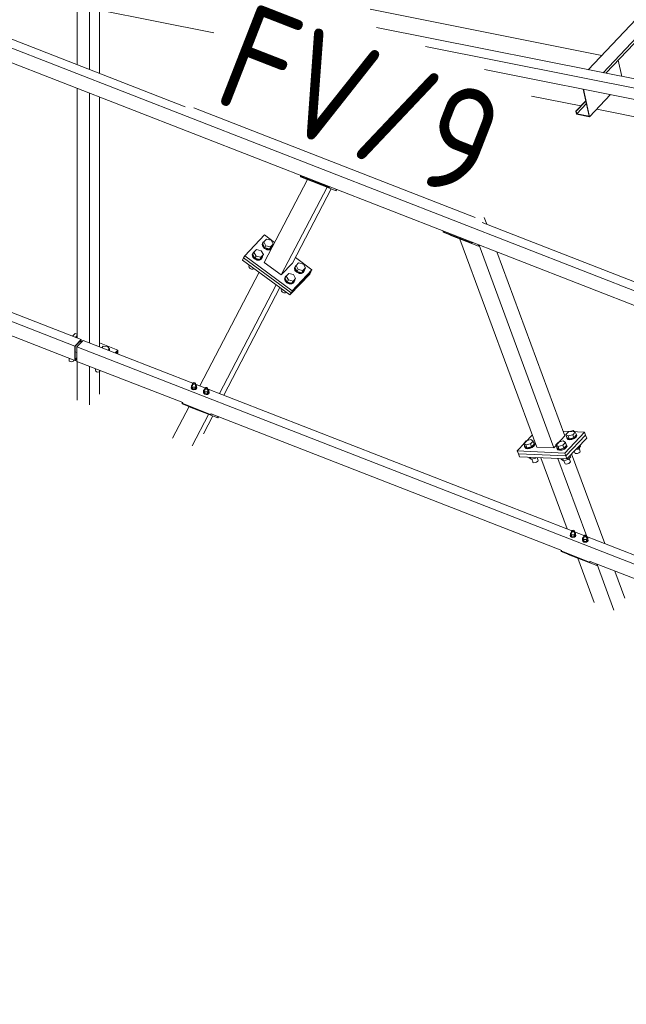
# Model space of a CAD drawing. Header units: millimetres. Extents: x -681 to 506, y -45 to 794.
# Tile 40 of 256: x -531 to -503, y 292 to 338. Entities that reach past the tile are written whole.
import ezdxf

# ---------------------------------------------------------------- set-up
doc = ezdxf.new("R2010")
doc.units = ezdxf.units.MM
doc.header["$LTSCALE"] = 0.6
doc.linetypes.add('XKITLINE00', pattern=[0])
for name, color, linetype, lineweight in [('Bolt', 7, 'Continuous', 0), ('Part', 2, 'Continuous', 0), ('PartMark', 3, 'Continuous', 0)]:
    doc.layers.add(name, color=color, linetype=linetype, lineweight=lineweight)
doc.styles.add('ISOCPEUR', font='ISOCPEUR.TTF')

msp = doc.modelspace()

# ---------------------------------------------------------------- linework, layer by layer
at = {"layer": 'Bolt', "color": 3, "linetype": 'XKITLINE00', "lineweight": 0}
for p, q in [((-519.902, 327.962), (-519.782, 328.089)), ((-519.782, 328.089), (-519.563, 328.035)), ((-519.563, 328.035), (-519.463, 327.854)), ((-520.363, 327.474), (-520.243, 327.601)), ((-520.243, 327.601), (-520.024, 327.546)), ((-520.024, 327.546), (-519.924, 327.365)), ((-519.943, 327.926), (-519.98, 327.84)), ((-519.98, 327.84), (-519.955, 327.738)), ((-519.966, 327.866), (-519.929, 327.953)), ((-519.941, 327.765), (-519.966, 327.866)), ((-519.955, 327.738), (-519.875, 327.648)), ((-519.953, 327.863), (-519.902, 327.962)), ((-519.953, 327.863), (-519.854, 327.682)), ((-519.943, 327.926), (-519.929, 327.953)), ((-519.861, 327.675), (-519.941, 327.765)), ((-519.929, 327.953), (-519.892, 327.972)), ((-519.802, 327.781), (-519.902, 327.962)), ((-519.875, 327.648), (-519.76, 327.595)), ((-519.747, 327.621), (-519.861, 327.675)), ((-519.854, 327.682), (-519.802, 327.781)), ((-519.854, 327.682), (-519.635, 327.628)), ((-519.583, 327.727), (-519.802, 327.781)), ((-519.76, 327.595), (-519.643, 327.591)), ((-519.629, 327.617), (-519.747, 327.621)), ((-519.643, 327.591), (-519.553, 327.639)), ((-519.635, 327.628), (-519.515, 327.755)), ((-519.635, 327.628), (-519.583, 327.727)), ((-519.539, 327.665), (-519.629, 327.617)), ((-519.463, 327.854), (-519.583, 327.727)), ((-519.553, 327.639), (-519.539, 327.665)), ((-519.502, 327.752), (-519.539, 327.665)), ((-519.515, 327.755), (-519.463, 327.854)), ((-519.507, 327.771), (-519.502, 327.752)), ((-520.404, 327.438), (-520.441, 327.352)), ((-520.441, 327.352), (-520.416, 327.25)), ((-520.427, 327.378), (-520.39, 327.464)), ((-520.402, 327.276), (-520.427, 327.378)), ((-520.416, 327.25), (-520.336, 327.16)), ((-520.415, 327.375), (-520.363, 327.474)), ((-520.415, 327.375), (-520.315, 327.194)), ((-520.404, 327.438), (-520.39, 327.464)), ((-520.322, 327.186), (-520.402, 327.276)), ((-520.39, 327.464), (-520.353, 327.484)), ((-520.264, 327.293), (-520.363, 327.474)), ((-520.336, 327.16), (-520.221, 327.106)), ((-520.208, 327.132), (-520.322, 327.186)), ((-520.315, 327.194), (-520.264, 327.293)), ((-520.315, 327.194), (-520.096, 327.14)), ((-520.044, 327.239), (-520.264, 327.293)), ((-520.221, 327.106), (-520.104, 327.103)), ((-520.09, 327.129), (-520.208, 327.132)), ((-520.104, 327.103), (-520.014, 327.151)), ((-520.096, 327.14), (-519.976, 327.267)), ((-520.096, 327.14), (-520.044, 327.239)), ((-520, 327.177), (-520.09, 327.129)), ((-519.924, 327.365), (-520.044, 327.239)), ((-520.014, 327.151), (-520, 327.177)), ((-519.963, 327.263), (-520, 327.177)), ((-519.976, 327.267), (-519.924, 327.365)), ((-519.968, 327.282), (-519.963, 327.263)), ((-520.576, 326.871), (-520.597, 326.824)), ((-520.597, 326.824), (-520.583, 326.769)), ((-520.583, 326.769), (-520.539, 326.72)), ((-520.576, 326.871), (-520.574, 326.875)), ((-520.539, 326.72), (-520.477, 326.69)), ((-520.511, 326.818), (-520.521, 326.836)), ((-520.511, 326.818), (-520.507, 326.826)), ((-520.488, 326.812), (-520.511, 326.818)), ((-520.477, 326.69), (-520.413, 326.688)), ((-520.413, 326.688), (-520.364, 326.715)), ((-520.364, 326.715), (-520.362, 326.719)), ((-518.437, 326.816), (-518.474, 326.73)), ((-518.474, 326.73), (-518.449, 326.628)), ((-518.461, 326.756), (-518.423, 326.842)), ((-518.436, 326.654), (-518.461, 326.756)), ((-518.449, 326.628), (-518.369, 326.538)), ((-518.448, 326.753), (-518.396, 326.852)), ((-518.448, 326.753), (-518.348, 326.572)), ((-518.437, 326.816), (-518.423, 326.842)), ((-518.355, 326.564), (-518.436, 326.654)), ((-518.423, 326.842), (-518.387, 326.862)), ((-518.396, 326.852), (-518.277, 326.979)), ((-518.297, 326.671), (-518.396, 326.852)), ((-518.348, 326.572), (-518.297, 326.671)), ((-518.077, 326.617), (-518.297, 326.671)), ((-518.277, 326.979), (-518.057, 326.925)), ((-518.129, 326.518), (-518.009, 326.645)), ((-518.129, 326.518), (-518.077, 326.617)), ((-517.958, 326.744), (-518.077, 326.617)), ((-518.057, 326.925), (-517.958, 326.744)), ((-517.996, 326.641), (-518.034, 326.555)), ((-518.009, 326.645), (-517.958, 326.744)), ((-518.001, 326.66), (-517.996, 326.641)), ((-518.898, 326.328), (-518.936, 326.241)), ((-518.936, 326.241), (-518.911, 326.139)), ((-518.922, 326.268), (-518.884, 326.354)), ((-518.897, 326.166), (-518.922, 326.268)), ((-518.909, 326.264), (-518.857, 326.363)), ((-518.909, 326.264), (-518.809, 326.083)), ((-518.898, 326.328), (-518.884, 326.354)), ((-518.816, 326.076), (-518.897, 326.166)), ((-518.884, 326.354), (-518.848, 326.374)), ((-518.857, 326.363), (-518.738, 326.49)), ((-518.758, 326.182), (-518.857, 326.363)), ((-518.809, 326.083), (-518.758, 326.182)), ((-518.539, 326.128), (-518.758, 326.182)), ((-518.738, 326.49), (-518.518, 326.436)), ((-518.59, 326.029), (-518.47, 326.156)), ((-518.419, 326.255), (-518.539, 326.128)), ((-518.518, 326.436), (-518.419, 326.255)), ((-518.457, 326.153), (-518.495, 326.067)), ((-518.47, 326.156), (-518.419, 326.255)), ((-518.462, 326.172), (-518.457, 326.153)), ((-518.369, 326.538), (-518.255, 326.484)), ((-518.241, 326.511), (-518.355, 326.564)), ((-518.348, 326.572), (-518.129, 326.518)), ((-518.255, 326.484), (-518.137, 326.481)), ((-518.123, 326.507), (-518.241, 326.511)), ((-518.137, 326.481), (-518.047, 326.529)), ((-518.034, 326.555), (-518.123, 326.507)), ((-518.047, 326.529), (-518.034, 326.555)), ((-519.071, 325.761), (-519.091, 325.714)), ((-519.091, 325.714), (-519.077, 325.658)), ((-519.071, 325.761), (-519.069, 325.765)), ((-519.005, 325.707), (-519.015, 325.726)), ((-519.005, 325.707), (-519.001, 325.715)), ((-518.983, 325.702), (-519.005, 325.707)), ((-518.911, 326.139), (-518.83, 326.05)), ((-518.83, 326.05), (-518.716, 325.996)), ((-518.702, 326.022), (-518.816, 326.076)), ((-518.809, 326.083), (-518.59, 326.029)), ((-518.716, 325.996), (-518.598, 325.992)), ((-518.584, 326.019), (-518.702, 326.022)), ((-518.598, 325.992), (-518.509, 326.04)), ((-518.59, 326.029), (-518.539, 326.128)), ((-518.495, 326.067), (-518.584, 326.019)), ((-518.509, 326.04), (-518.495, 326.067)), ((-519.077, 325.658), (-519.034, 325.609)), ((-519.034, 325.609), (-518.971, 325.58)), ((-518.971, 325.58), (-518.907, 325.578)), ((-518.907, 325.578), (-518.858, 325.604)), ((-518.858, 325.604), (-518.856, 325.608)), ((-528.691, 323.499), (-528.63, 323.563)), ((-528.63, 323.563), (-528.608, 323.563)), ((-527.456, 323.017), (-527.395, 323.082)), ((-527.395, 323.082), (-527.202, 323.079)), ((-527.202, 323.079), (-527.11, 322.97)), ((-527.11, 322.97), (-527.171, 322.906)), ((-527.11, 322.882), (-527.11, 322.97)), ((-528.994, 322.43), (-528.994, 322.519)), ((-527.103, 322.88), (-527.11, 322.898)), ((-528.98, 322.394), (-528.994, 322.43)), ((-528.98, 322.394), (-528.941, 322.368)), ((-528.941, 322.368), (-528.885, 322.357)), ((-528.885, 322.357), (-528.83, 322.366)), ((-528.83, 322.366), (-528.788, 322.392)), ((-528.788, 322.392), (-528.772, 322.427)), ((-528.772, 322.427), (-528.772, 322.432)), ((-527.759, 321.949), (-527.759, 322.037)), ((-527.746, 321.913), (-527.759, 321.949)), ((-527.746, 321.913), (-527.706, 321.886)), ((-527.706, 321.886), (-527.651, 321.876)), ((-527.651, 321.876), (-527.595, 321.885)), ((-527.595, 321.885), (-527.553, 321.91)), ((-527.553, 321.91), (-527.537, 321.946)), ((-527.537, 321.946), (-527.537, 321.95)), ((-523.295, 321.157), (-523.284, 321.182)), ((-523.279, 321.114), (-523.295, 321.157)), ((-523.295, 321.136), (-523.295, 321.157)), ((-523.295, 321.136), (-523.279, 321.093)), ((-523.229, 321.301), (-523.284, 321.242)), ((-523.284, 321.242), (-523.225, 321.173)), ((-523.284, 321.157), (-523.284, 321.242)), ((-523.225, 321.088), (-523.284, 321.157)), ((-523.231, 321.082), (-523.279, 321.114)), ((-523.279, 321.093), (-523.231, 321.061)), ((-523.165, 321.07), (-523.231, 321.082)), ((-523.229, 321.344), (-523.219, 321.366)), ((-523.22, 321.323), (-523.229, 321.344)), ((-523.229, 321.241), (-523.229, 321.344)), ((-523.225, 321.173), (-523.103, 321.172)), ((-523.225, 321.173), (-523.225, 321.088)), ((-523.225, 321.088), (-523.103, 321.087)), ((-523.197, 321.307), (-523.22, 321.323)), ((-523.219, 321.366), (-523.194, 321.381)), ((-523.163, 321.3), (-523.197, 321.307)), ((-523.194, 321.381), (-523.161, 321.386)), ((-523.098, 321.08), (-523.165, 321.07)), ((-523.13, 321.306), (-523.163, 321.3)), ((-523.161, 321.386), (-523.127, 321.38)), ((-523.105, 321.321), (-523.13, 321.306)), ((-523.127, 321.38), (-523.104, 321.364)), ((-523.095, 321.342), (-523.105, 321.321)), ((-523.104, 321.364), (-523.095, 321.342)), ((-523.103, 321.172), (-523.04, 321.239)), ((-523.103, 321.087), (-523.103, 321.172)), ((-523.103, 321.087), (-523.04, 321.154)), ((-523.048, 321.111), (-523.098, 321.08)), ((-523.098, 321.059), (-523.048, 321.09)), ((-523.095, 321.24), (-523.095, 321.342)), ((-523.095, 321.303), (-523.04, 321.239)), ((-523.029, 321.153), (-523.048, 321.111)), ((-523.048, 321.09), (-523.029, 321.132)), ((-523.04, 321.239), (-523.04, 321.154)), ((-523.04, 321.184), (-523.029, 321.153)), ((-523.029, 321.132), (-523.029, 321.153)), ((-522.659, 321.122), (-522.649, 321.143)), ((-522.651, 321.1), (-522.659, 321.122)), ((-522.659, 321.019), (-522.659, 321.122)), ((-522.627, 321.084), (-522.651, 321.1)), ((-522.649, 321.143), (-522.624, 321.159)), ((-522.594, 321.078), (-522.627, 321.084)), ((-522.624, 321.159), (-522.591, 321.164)), ((-522.56, 321.083), (-522.594, 321.078)), ((-522.591, 321.164), (-522.558, 321.158)), ((-522.535, 321.099), (-522.56, 321.083)), ((-522.558, 321.158), (-522.534, 321.142)), ((-522.525, 321.12), (-522.535, 321.099)), ((-522.534, 321.142), (-522.525, 321.12)), ((-522.525, 321.017), (-522.525, 321.12)), ((-522.525, 321.081), (-522.47, 321.016)), ((-523.231, 321.061), (-523.165, 321.048)), ((-523.165, 321.048), (-523.098, 321.059)), ((-522.725, 320.935), (-522.714, 320.96)), ((-522.709, 320.892), (-522.725, 320.935)), ((-522.725, 320.914), (-522.725, 320.935)), ((-522.725, 320.914), (-522.709, 320.871)), ((-522.659, 321.078), (-522.714, 321.02)), ((-522.714, 321.02), (-522.655, 320.951)), ((-522.714, 320.935), (-522.714, 321.02)), ((-522.655, 320.866), (-522.714, 320.935)), ((-522.661, 320.86), (-522.709, 320.892)), ((-522.709, 320.871), (-522.661, 320.838)), ((-522.595, 320.847), (-522.661, 320.86)), ((-522.661, 320.838), (-522.595, 320.826)), ((-522.655, 320.951), (-522.533, 320.949)), ((-522.655, 320.951), (-522.655, 320.866)), ((-522.655, 320.866), (-522.533, 320.864)), ((-522.528, 320.858), (-522.595, 320.847)), ((-522.595, 320.826), (-522.528, 320.837)), ((-522.533, 320.949), (-522.47, 321.016)), ((-522.533, 320.864), (-522.533, 320.949)), ((-522.533, 320.864), (-522.47, 320.931)), ((-522.478, 320.889), (-522.528, 320.858)), ((-522.528, 320.837), (-522.478, 320.867)), ((-522.459, 320.931), (-522.478, 320.889)), ((-522.478, 320.867), (-522.459, 320.91)), ((-522.47, 321.016), (-522.47, 320.931)), ((-522.47, 320.961), (-522.459, 320.931)), ((-522.459, 320.91), (-522.459, 320.931)), ((-505.804, 318.964), (-505.684, 319.091)), ((-505.752, 318.825), (-505.804, 318.964)), ((-505.704, 318.894), (-505.804, 318.964)), ((-505.765, 318.822), (-505.757, 318.837)), ((-505.74, 318.77), (-505.765, 318.822)), ((-505.752, 318.785), (-505.765, 318.822)), ((-505.653, 318.755), (-505.752, 318.825)), ((-505.727, 318.732), (-505.752, 318.785)), ((-505.485, 318.95), (-505.704, 318.894)), ((-505.653, 318.755), (-505.704, 318.894)), ((-505.684, 319.091), (-505.465, 319.148)), ((-505.653, 318.755), (-505.433, 318.811)), ((-505.428, 318.807), (-505.545, 318.761)), ((-505.365, 319.077), (-505.485, 318.95)), ((-505.433, 318.811), (-505.485, 318.95)), ((-505.465, 319.148), (-505.365, 319.077)), ((-505.433, 318.811), (-505.314, 318.938)), ((-505.338, 318.873), (-505.428, 318.807)), ((-505.414, 318.77), (-505.324, 318.836)), ((-505.314, 318.938), (-505.365, 319.077)), ((-505.301, 318.941), (-505.338, 318.873)), ((-505.335, 318.996), (-505.326, 318.994)), ((-505.326, 318.994), (-505.301, 318.941)), ((-505.324, 318.836), (-505.287, 318.904)), ((-505.287, 318.904), (-505.301, 318.941)), ((-507.771, 318.541), (-507.651, 318.668)), ((-507.72, 318.402), (-507.771, 318.541)), ((-507.672, 318.471), (-507.771, 318.541)), ((-507.733, 318.399), (-507.724, 318.414)), ((-507.708, 318.347), (-507.733, 318.399)), ((-507.719, 318.362), (-507.733, 318.399)), ((-507.62, 318.332), (-507.72, 318.402)), ((-507.694, 318.31), (-507.719, 318.362)), ((-507.627, 318.325), (-507.708, 318.347)), ((-507.452, 318.528), (-507.672, 318.471)), ((-507.62, 318.332), (-507.672, 318.471)), ((-507.651, 318.668), (-507.432, 318.725)), ((-507.513, 318.338), (-507.627, 318.325)), ((-507.62, 318.332), (-507.401, 318.388)), ((-507.395, 318.384), (-507.513, 318.338)), ((-507.499, 318.301), (-507.381, 318.347)), ((-507.332, 318.654), (-507.452, 318.528)), ((-507.401, 318.388), (-507.452, 318.528)), ((-507.432, 318.725), (-507.332, 318.654)), ((-507.401, 318.388), (-507.281, 318.515)), ((-507.305, 318.45), (-507.395, 318.384)), ((-507.381, 318.347), (-507.292, 318.413)), ((-507.281, 318.515), (-507.332, 318.654)), ((-507.268, 318.519), (-507.305, 318.45)), ((-507.302, 318.574), (-507.293, 318.571)), ((-507.293, 318.571), (-507.268, 318.519)), ((-507.292, 318.413), (-507.254, 318.482)), ((-507.254, 318.482), (-507.268, 318.519)), ((-506.265, 318.476), (-506.145, 318.603)), ((-506.214, 318.337), (-506.265, 318.476)), ((-506.165, 318.405), (-506.265, 318.476)), ((-506.226, 318.333), (-506.218, 318.349)), ((-506.201, 318.281), (-506.226, 318.333)), ((-506.213, 318.296), (-506.226, 318.333)), ((-506.114, 318.266), (-506.214, 318.337)), ((-505.946, 318.462), (-506.165, 318.405)), ((-506.114, 318.266), (-506.165, 318.405)), ((-506.145, 318.603), (-505.926, 318.659)), ((-506.114, 318.266), (-505.895, 318.323)), ((-505.826, 318.589), (-505.946, 318.462)), ((-505.895, 318.323), (-505.946, 318.462)), ((-505.926, 318.659), (-505.826, 318.589)), ((-505.895, 318.323), (-505.775, 318.45)), ((-505.799, 318.385), (-505.889, 318.319)), ((-505.875, 318.282), (-505.786, 318.348)), ((-505.775, 318.45), (-505.826, 318.589)), ((-505.762, 318.453), (-505.799, 318.385)), ((-505.796, 318.508), (-505.787, 318.505)), ((-505.787, 318.505), (-505.762, 318.453)), ((-505.786, 318.348), (-505.748, 318.416)), ((-505.748, 318.416), (-505.762, 318.453)), ((-505.66, 318.747), (-505.74, 318.77)), ((-505.727, 318.732), (-505.646, 318.71)), ((-505.545, 318.761), (-505.66, 318.747)), ((-505.646, 318.71), (-505.532, 318.724)), ((-505.532, 318.724), (-505.414, 318.77)), ((-505.238, 318.283), (-505.26, 318.341)), ((-505.238, 318.283), (-505.118, 318.41)), ((-505.132, 318.172), (-505.191, 318.332)), ((-505.118, 318.41), (-505.14, 318.468)), ((-507.694, 318.31), (-507.613, 318.287)), ((-507.613, 318.287), (-507.499, 318.301)), ((-507.524, 317.874), (-507.533, 317.896)), ((-507.425, 317.803), (-507.524, 317.874)), ((-507.425, 317.803), (-507.458, 317.892)), ((-507.205, 317.86), (-507.214, 317.882)), ((-507.186, 317.881), (-507.205, 317.86)), ((-507.1, 317.749), (-507.147, 317.879)), ((-506.188, 318.244), (-506.213, 318.296)), ((-506.121, 318.259), (-506.201, 318.281)), ((-506.188, 318.244), (-506.107, 318.222)), ((-506.007, 318.273), (-506.121, 318.259)), ((-506.107, 318.222), (-505.993, 318.236)), ((-505.889, 318.319), (-506.007, 318.273)), ((-505.993, 318.236), (-505.875, 318.282)), ((-505.699, 317.794), (-505.58, 317.921)), ((-505.58, 317.921), (-505.601, 317.98)), ((-505.386, 318.107), (-505.412, 318.18)), ((-505.372, 318.079), (-505.386, 318.107)), ((-505.372, 318.079), (-505.328, 318.066)), ((-505.34, 318.256), (-505.238, 318.283)), ((-505.328, 318.066), (-505.266, 318.074)), ((-505.266, 318.074), (-505.201, 318.099)), ((-505.201, 318.099), (-505.153, 318.135)), ((-505.153, 318.135), (-505.132, 318.172)), ((-507.205, 317.86), (-507.425, 317.803)), ((-507.353, 317.684), (-507.399, 317.81)), ((-507.339, 317.656), (-507.353, 317.684)), ((-507.339, 317.656), (-507.295, 317.644)), ((-507.295, 317.644), (-507.233, 317.651)), ((-507.233, 317.651), (-507.169, 317.676)), ((-507.169, 317.676), (-507.12, 317.712)), ((-507.12, 317.712), (-507.1, 317.749)), ((-506.018, 317.808), (-506.026, 317.83)), ((-505.919, 317.738), (-506.018, 317.808)), ((-505.919, 317.738), (-505.952, 317.827)), ((-505.919, 317.738), (-505.699, 317.794)), ((-505.847, 317.619), (-505.893, 317.744)), ((-505.833, 317.59), (-505.847, 317.619)), ((-505.833, 317.59), (-505.789, 317.578)), ((-505.789, 317.578), (-505.727, 317.585)), ((-505.727, 317.585), (-505.663, 317.611)), ((-505.699, 317.794), (-505.721, 317.853)), ((-505.663, 317.611), (-505.614, 317.647)), ((-505.593, 317.684), (-505.652, 317.844)), ((-505.614, 317.647), (-505.593, 317.684)), ((-505.605, 314.257), (-505.594, 314.282)), ((-505.589, 314.214), (-505.605, 314.257)), ((-505.605, 314.236), (-505.605, 314.257)), ((-505.605, 314.236), (-505.589, 314.193)), ((-505.539, 314.401), (-505.594, 314.342)), ((-505.594, 314.342), (-505.535, 314.273)), ((-505.594, 314.257), (-505.594, 314.342)), ((-505.535, 314.188), (-505.594, 314.257)), ((-505.541, 314.182), (-505.589, 314.214)), ((-505.589, 314.193), (-505.541, 314.161)), ((-505.475, 314.17), (-505.541, 314.182)), ((-505.539, 314.444), (-505.529, 314.465)), ((-505.531, 314.423), (-505.539, 314.444)), ((-505.539, 314.341), (-505.539, 314.444)), ((-505.535, 314.273), (-505.413, 314.272)), ((-505.535, 314.273), (-505.535, 314.188)), ((-505.535, 314.188), (-505.413, 314.187)), ((-505.507, 314.407), (-505.531, 314.423)), ((-505.529, 314.465), (-505.504, 314.481)), ((-505.474, 314.4), (-505.507, 314.407)), ((-505.504, 314.481), (-505.471, 314.486)), ((-505.408, 314.18), (-505.475, 314.17)), ((-505.44, 314.406), (-505.474, 314.4)), ((-505.471, 314.486), (-505.437, 314.48)), ((-505.415, 314.421), (-505.44, 314.406)), ((-505.437, 314.48), (-505.414, 314.464)), ((-505.405, 314.442), (-505.415, 314.421)), ((-505.414, 314.464), (-505.405, 314.442)), ((-505.413, 314.272), (-505.35, 314.339)), ((-505.413, 314.187), (-505.413, 314.272)), ((-505.413, 314.187), (-505.35, 314.254)), ((-505.358, 314.211), (-505.408, 314.18)), ((-505.408, 314.159), (-505.358, 314.19)), ((-505.405, 314.339), (-505.405, 314.442)), ((-505.405, 314.403), (-505.35, 314.339)), ((-505.339, 314.253), (-505.358, 314.211)), ((-505.358, 314.19), (-505.339, 314.232)), ((-505.35, 314.339), (-505.35, 314.254)), ((-505.35, 314.284), (-505.339, 314.253)), ((-505.339, 314.232), (-505.339, 314.253)), ((-504.969, 314.222), (-504.959, 314.243)), ((-504.961, 314.2), (-504.969, 314.222)), ((-504.969, 314.119), (-504.969, 314.222)), ((-504.937, 314.184), (-504.961, 314.2)), ((-504.959, 314.243), (-504.934, 314.259)), ((-504.904, 314.178), (-504.937, 314.184)), ((-504.934, 314.259), (-504.901, 314.264)), ((-504.87, 314.183), (-504.904, 314.178)), ((-504.901, 314.264), (-504.868, 314.258)), ((-504.845, 314.199), (-504.87, 314.183)), ((-504.868, 314.258), (-504.844, 314.242)), ((-504.835, 314.22), (-504.845, 314.199)), ((-504.844, 314.242), (-504.835, 314.22)), ((-504.835, 314.117), (-504.835, 314.22)), ((-504.835, 314.181), (-504.78, 314.116)), ((-505.541, 314.161), (-505.475, 314.148)), ((-505.475, 314.148), (-505.408, 314.159)), ((-505.035, 314.035), (-505.024, 314.06)), ((-505.019, 313.992), (-505.035, 314.035)), ((-505.035, 314.014), (-505.035, 314.035)), ((-505.035, 314.014), (-505.019, 313.971)), ((-504.969, 314.178), (-505.024, 314.12)), ((-505.024, 314.12), (-504.965, 314.051)), ((-505.024, 314.035), (-505.024, 314.12)), ((-504.965, 313.966), (-505.024, 314.035)), ((-504.971, 313.96), (-505.019, 313.992)), ((-505.019, 313.971), (-504.971, 313.938)), ((-504.905, 313.947), (-504.971, 313.96)), ((-504.971, 313.938), (-504.905, 313.926)), ((-504.965, 314.051), (-504.843, 314.049)), ((-504.965, 314.051), (-504.965, 313.966)), ((-504.965, 313.966), (-504.843, 313.964)), ((-504.838, 313.958), (-504.905, 313.947)), ((-504.905, 313.926), (-504.838, 313.937)), ((-504.843, 314.049), (-504.78, 314.116)), ((-504.843, 313.964), (-504.843, 314.049)), ((-504.843, 313.964), (-504.78, 314.031)), ((-504.788, 313.989), (-504.838, 313.958)), ((-504.838, 313.937), (-504.788, 313.967)), ((-504.769, 314.031), (-504.788, 313.989)), ((-504.788, 313.967), (-504.769, 314.01)), ((-504.78, 314.116), (-504.78, 314.031)), ((-504.78, 314.061), (-504.769, 314.031)), ((-504.769, 314.01), (-504.769, 314.031))]:
    msp.add_line(p, q, dxfattribs=at)
at = {"layer": 'Part', "color": 2, "linetype": 'XKITLINE00', "lineweight": 0}
for p, q in [((-504.071, 335.865), (-467.359, 374.753)), ((-503.937, 335.838), (-467.329, 374.617)), ((-504.758, 336.002), (-485.175, 356.747)), ((-590.898, 347.345), (-528.717, 323.091)), ((-543.138, 341.902), (-523.581, 334.273)), ((-544.567, 341.36), (-489.299, 319.803)), ((-543.641, 341.68), (-489.299, 320.484)), ((-530.377, 339.355), (-522.233, 337.729)), ((-528.608, 336.234), (-528.608, 339.001)), ((-528.038, 336.012), (-528.038, 338.888)), ((-527.577, 335.832), (-527.577, 338.796)), ((-514.932, 338.825), (-504.129, 336.669)), ((-514.638, 337.977), (-490.36, 333.125)), ((-562.936, 336.856), (-528.429, 323.397)), ((-512.349, 337.084), (-490.508, 332.72)), ((-503.191, 335.689), (-503.357, 336.454)), ((-509.605, 336.013), (-490.39, 332.174)), ((-528.608, 323.467), (-528.608, 335.136)), ((-528.038, 323.244), (-528.038, 334.913)), ((-504.719, 333.829), (-504.993, 335.092)), ((-504.696, 333.807), (-504.975, 335.088)), ((-527.577, 323.065), (-527.577, 334.733)), ((-507.404, 334.769), (-505.108, 334.311)), ((-505.339, 334.066), (-504.877, 334.556)), ((-505.321, 334.062), (-504.873, 334.537)), ((-504.696, 333.807), (-503.723, 334.838)), ((-505.339, 334.066), (-505.321, 334.062)), ((-505.31, 333.929), (-505.339, 334.066)), ((-505.295, 333.944), (-505.321, 334.062)), ((-505.295, 333.944), (-504.847, 334.418)), ((-504.361, 334.162), (-492.1, 331.714)), ((-505.31, 333.929), (-504.696, 333.807)), ((-504.719, 333.829), (-505.295, 333.944)), ((-519.884, 327.002), (-517.866, 330.879)), ((-518.161, 331.061), (-518.19, 331.031)), ((-518.19, 331.031), (-518.19, 331.005)), ((-518.19, 331.031), (-516.86, 330.512)), ((-518.19, 331.005), (-516.86, 330.486)), ((-517.861, 330.877), (-517.861, 330.868)), ((-517.861, 330.868), (-516.532, 330.349)), ((-519.086, 326.415), (-516.953, 330.513)), ((-518.568, 326.964), (-516.759, 330.438)), ((-516.86, 330.512), (-516.832, 330.542)), ((-516.814, 330.535), (-516.86, 330.486)), ((-516.86, 330.486), (-516.86, 330.512)), ((-516.532, 330.349), (-516.532, 330.425)), ((-516.514, 330.368), (-516.532, 330.349)), ((-516.514, 330.418), (-516.514, 330.368)), ((-509.498, 328.78), (-509.616, 329.1)), ((-511.506, 328.465), (-511.534, 328.434)), ((-509.709, 328.862), (-489.011, 320.789)), ((-520.794, 327.311), (-519.872, 328.288)), ((-519.872, 328.288), (-519.397, 327.938)), ((-511.534, 328.434), (-511.534, 328.409)), ((-511.534, 328.434), (-510.204, 327.916)), ((-511.534, 328.409), (-510.204, 327.89)), ((-511.206, 328.281), (-511.206, 328.272)), ((-511.206, 328.272), (-509.876, 327.753)), ((-507.161, 318.376), (-510.751, 328.094)), ((-510.204, 327.916), (-510.176, 327.946)), ((-510.158, 327.939), (-510.204, 327.89)), ((-510.204, 327.89), (-510.204, 327.916)), ((-509.876, 327.753), (-509.876, 327.829)), ((-509.858, 327.771), (-509.876, 327.753)), ((-509.858, 327.822), (-509.858, 327.771)), ((-506.364, 318.341), (-509.858, 327.803)), ((-520.845, 327.212), (-520.897, 327.113)), ((-520.897, 327.113), (-518.683, 325.48)), ((-520.794, 327.311), (-520.845, 327.212)), ((-520.845, 327.212), (-518.631, 325.579)), ((-520.845, 327.212), (-518.631, 325.579)), ((-520.794, 327.311), (-518.58, 325.678)), ((-518.431, 327.226), (-517.657, 326.655)), ((-505.845, 318.891), (-509.023, 327.496)), ((-519.884, 327.002), (-519.086, 326.415)), ((-519.086, 326.415), (-518.568, 326.964)), ((-518.58, 325.678), (-517.657, 326.655)), ((-517.657, 326.655), (-517.709, 326.556)), ((-522.886, 321.235), (-520.123, 326.543)), ((-517.76, 326.457), (-518.683, 325.48)), ((-518.631, 325.579), (-517.709, 326.556)), ((-517.709, 326.556), (-518.631, 325.579)), ((-517.709, 326.556), (-517.76, 326.457)), ((-521.969, 320.877), (-519.326, 325.955)), ((-521.776, 320.802), (-519.158, 325.831)), ((-518.683, 325.48), (-518.631, 325.579)), ((-518.631, 325.579), (-518.58, 325.678)), ((-534.689, 324.74), (-528.717, 322.411)), ((-528.837, 323.556), (-528.715, 323.685)), ((-528.717, 323.091), (-528.429, 323.397)), ((-528.715, 323.685), (-528.608, 323.643)), ((-528.429, 323.397), (-528.429, 323.259)), ((-528.717, 323.091), (-528.717, 322.411)), ((-528.446, 323.353), (-528.7, 323.084)), ((-528.7, 323.084), (-528.7, 322.454)), ((-528.622, 323.054), (-528.334, 323.36)), ((-528.622, 322.373), (-528.622, 323.054)), ((-528.622, 323.054), (-449.878, 292.34)), ((-528.446, 323.241), (-528.446, 323.353)), ((-528.334, 323.36), (-495.898, 310.708)), ((-527.577, 323.241), (-526.721, 322.907)), ((-528.717, 322.411), (-528.622, 322.511)), ((-528.7, 322.822), (-528.622, 322.792)), ((-528.7, 322.454), (-528.622, 322.537)), ((-528.645, 322.486), (-528.622, 322.477)), ((-528.645, 322.486), (-528.622, 322.477)), ((-526.842, 322.778), (-526.721, 322.907)), ((-526.784, 322.755), (-526.721, 322.822)), ((-526.784, 322.755), (-526.721, 322.822)), ((-526.725, 322.732), (-526.721, 322.737)), ((-526.721, 322.822), (-526.721, 322.907)), ((-526.721, 322.737), (-526.721, 322.822)), ((-528.704, 322.424), (-528.622, 322.392)), ((-528.622, 322.373), (-523.687, 320.449)), ((-528.608, 320.572), (-528.608, 322.368)), ((-528.038, 320.349), (-528.038, 322.146)), ((-527.577, 320.838), (-527.577, 321.966)), ((-524.157, 318.794), (-523.39, 320.267)), ((-523.686, 320.449), (-523.715, 320.419)), ((-523.715, 320.419), (-523.715, 320.393)), ((-523.715, 320.419), (-522.385, 319.9)), ((-523.715, 320.393), (-522.385, 319.875)), ((-523.386, 320.265), (-523.386, 320.256)), ((-523.386, 320.256), (-522.056, 319.737)), ((-523.24, 318.436), (-522.477, 319.902)), ((-522.721, 318.986), (-522.284, 319.826)), ((-522.385, 319.9), (-522.357, 319.93)), ((-522.339, 319.923), (-522.385, 319.875)), ((-522.385, 319.875), (-522.385, 319.9)), ((-522.357, 319.93), (-505.997, 313.549)), ((-522.056, 319.737), (-522.056, 319.813)), ((-522.039, 319.756), (-522.056, 319.737)), ((-522.039, 319.806), (-522.039, 319.756)), ((-507.369, 318.938), (-508.072, 318.193)), ((-506.364, 318.341), (-505.845, 318.891)), ((-504.934, 319.073), (-505.928, 319.117)), ((-504.934, 319.073), (-505.857, 318.096)), ((-504.883, 318.934), (-505.805, 317.957)), ((-504.883, 318.934), (-505.805, 317.957)), ((-504.832, 318.795), (-505.754, 317.818)), ((-504.883, 318.934), (-504.934, 319.073)), ((-504.832, 318.795), (-504.883, 318.934)), ((-507.161, 318.376), (-506.364, 318.341)), ((-508.072, 318.193), (-505.857, 318.096)), ((-508.072, 318.193), (-508.02, 318.054)), ((-508.02, 318.054), (-505.805, 317.957)), ((-507.969, 317.915), (-508.02, 318.054)), ((-505.805, 317.957), (-508.02, 318.054)), ((-505.754, 317.818), (-507.969, 317.915)), ((-505.748, 314.55), (-506.975, 317.871)), ((-505.857, 318.096), (-505.805, 317.957)), ((-505.805, 317.957), (-505.754, 317.818)), ((-503.988, 313.864), (-505.535, 318.05)), ((-504.831, 314.193), (-506.177, 317.837)), ((-505.996, 313.549), (-506.025, 313.519)), ((-506.025, 313.519), (-506.025, 313.493)), ((-506.025, 313.519), (-504.695, 313)), ((-506.025, 313.493), (-504.695, 312.975)), ((-505.696, 313.365), (-505.696, 313.356)), ((-505.696, 313.356), (-504.366, 312.837)), ((-504.481, 311.119), (-505.242, 313.179)), ((-504.695, 313), (-504.667, 313.03)), ((-504.649, 313.023), (-504.695, 312.975)), ((-504.695, 312.975), (-504.695, 313)), ((-504.667, 313.03), (-496.713, 309.927)), ((-504.366, 312.837), (-504.366, 312.913)), ((-504.349, 312.856), (-504.366, 312.837)), ((-504.349, 312.906), (-504.349, 312.856)), ((-503.564, 310.761), (-504.349, 312.887)), ((-503.045, 311.311), (-503.514, 312.58))]:
    msp.add_line(p, q, dxfattribs=at)
at = {"layer": 'PartMark', "color": 1, "linetype": 'XKITLINE00', "lineweight": 0}
msp.add_line((-523.172, 334.221), (-510.045, 329.101), dxfattribs=at)

# ---------------------------------------------------------------- texts
at = {"layer": 'PartMark', "color": 1, "style": 'ISOCPEUR', "width": 0.85}
msp.add_text('FV/9', height=5, rotation=-21.3083, dxfattribs=at).set_placement((-522.395, 334.562))

doc.saveas('drawing.dxf')
